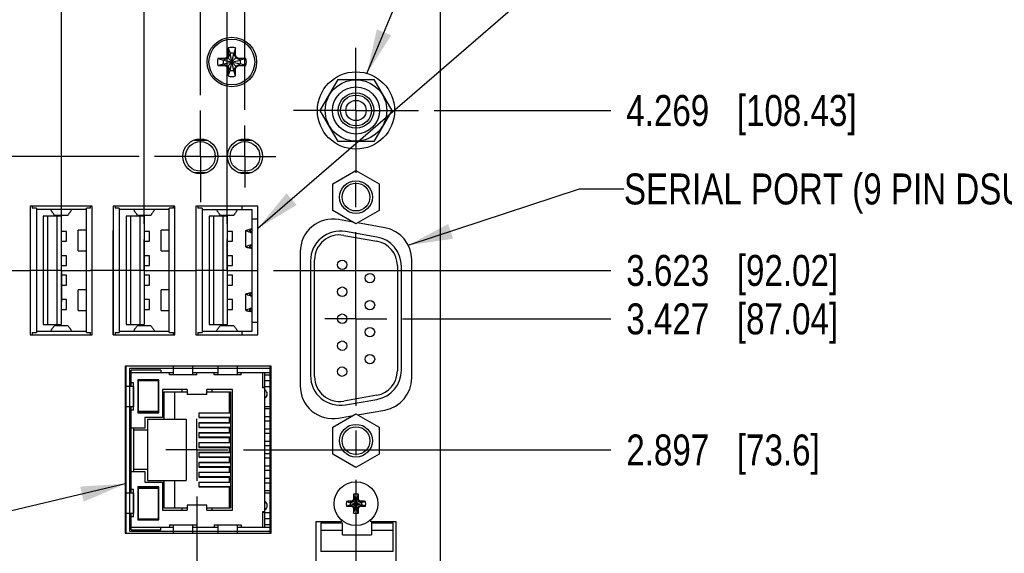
# Model space of a CAD drawing. Header units: inches. Extents: x 0.2 to 16.8, y -0.7 to 10.8.
# Tile 12 of 13: x 8.9 to 12.9, y 5.8 to 7.9. Entities that reach past the tile are written whole.
import ezdxf

# ---------------------------------------------------------------- set-up
doc = ezdxf.new("R2010")
doc.units = ezdxf.units.IN
doc.header["$LTSCALE"] = 0.935
doc.header["$MEASUREMENT"] = 0
doc.linetypes.add('CENTER', pattern=[0.6, 0.375, -0.075, 0.075, -0.075])
doc.linetypes.add('PHANTOM', pattern=[0.8, 0.45, -0.05, 0.1, -0.05, 0.1, -0.05])
doc.layers.get('0').update_dxf_attribs({"linetype": 'CONTINUOUS'})
for name, color, linetype in [('DATUMCURVES', 7, 'CONTINUOUS'), ('DEFAULT_1', 7, 'CENTER'), ('DETAIL', 7, 'CONTINUOUS'), ('DIMENSIONS', 7, 'CONTINUOUS')]:
    doc.layers.add(name, color=color, linetype=linetype)
doc.styles.get("Standard").update_dxf_attribs({"font": 'txt', "width": 0.8})
doc.dimstyles.new('DIMSTYLE_1', dxfattribs={"dimtxt": 0.125, "dimasz": 0.18, "dimexe": 0.125, "dimexo": 0.0625, "dimgap": 0.09, "dimtad": 0, "dimtih": 1, "dimtoh": 1, "dimdec": 3, "dimzin": 4, "dimdsep": 46, "dimtxsty": 'STANDARD', "dimblk": '_FILLED', "dimblk1": '_FILLED', "dimblk2": '_FILLED', "dimcen": 0.09, "dimadec": 0, "dimazin": 0, "dimtp": 0.01, "dimtm": 0.01, "dimtfac": 1, "dimtdec": 3, "dimtofl": 0, "dimtmove": 0, "dimatfit": 3, "dimldrblk": '_FILLED', "dimfxl": 1, "dimtolj": 1, "dimtzin": 4, "dimarcsym": 0})
doc.dimstyles.get("Standard").update_dxf_attribs({"dimtxt": 0.125, "dimasz": 0.18, "dimexe": 0.125, "dimexo": 0.0625, "dimgap": 0.09, "dimtad": 0, "dimtih": 1, "dimtoh": 1, "dimdec": 3, "dimzin": 4, "dimdsep": 46, "dimtxsty": 'STANDARD', "dimblk": '_FILLED', "dimblk1": '_FILLED', "dimblk2": '_FILLED', "dimcen": 0.09, "dimadec": 0, "dimazin": 0, "dimtol": 1, "dimtp": 0.01, "dimtm": 0.01, "dimtfac": 1, "dimtdec": 3, "dimtofl": 0, "dimtmove": 0, "dimatfit": 3, "dimldrblk": '_FILLED', "dimfxl": 1, "dimtolj": 1, "dimtzin": 4, "dimarcsym": 0})

# ---------------------------------------------------------------- blocks, each defined once
blk = doc.blocks.new('*D6')
at = {"layer": 'DIMENSIONS', "color": 2, "linetype": 'CONTINUOUS'}
blk.add_line((9.83, 6.209), (11.3129, 6.209), dxfattribs=at)
at = {"layer": 'DIMENSIONS', "color": 2, "linetype": 'CONTINUOUS', "insert": (11.3754, 6.2715), "char_height": 0.125, "width": 1.225, "attachment_point": 1, "line_spacing_factor": 0.9}
blk.add_mtext('2.897{\\Ftxt.shx;\\W1.000000;\\H0.125000; }[73.6]', dxfattribs=at)
blk = doc.blocks.new('_FILLED')
at = {"color": 0, "linetype": 'BYBLOCK'}
blk.add_solid([(0, 0), (-1, 0.174), (-1, -0.174)], dxfattribs=at)
blk = doc.blocks.new('*D7')
at = {"layer": 'DIMENSIONS', "color": 2, "linetype": 'CONTINUOUS'}
blk.add_line((10.472, 6.7385), (11.3129, 6.7385), dxfattribs=at)
at = {"layer": 'DIMENSIONS', "color": 2, "linetype": 'CONTINUOUS', "insert": (11.3754, 6.801), "char_height": 0.125, "width": 1.325, "attachment_point": 1, "line_spacing_factor": 0.9}
blk.add_mtext('3.427{\\Ftxt.shx;\\W1.000000;\\H0.125000; }[87.04]', dxfattribs=at)
blk = doc.blocks.new('*D8')
at = {"layer": 'DIMENSIONS', "color": 2, "linetype": 'CONTINUOUS'}
blk.add_line((9.9521, 6.9343), (11.3129, 6.9343), dxfattribs=at)
at = {"layer": 'DIMENSIONS', "color": 2, "linetype": 'CONTINUOUS', "insert": (11.3754, 6.9968), "char_height": 0.125, "width": 1.325, "attachment_point": 1, "line_spacing_factor": 0.9}
blk.add_mtext('3.623{\\Ftxt.shx;\\W1.000000;\\H0.125000; }[92.02]', dxfattribs=at)
blk = doc.blocks.new('*D9')
at = {"layer": 'DIMENSIONS', "color": 2, "linetype": 'CONTINUOUS'}
blk.add_line((10.5994, 7.5803), (11.3129, 7.5803), dxfattribs=at)
at = {"layer": 'DIMENSIONS', "color": 2, "linetype": 'CONTINUOUS', "insert": (11.3754, 7.6428), "char_height": 0.125, "width": 1.425, "attachment_point": 1, "line_spacing_factor": 0.9}
blk.add_mtext('4.269{\\Ftxt.shx;\\W1.000000;\\H0.125000; }[108.43]', dxfattribs=at)
blk = doc.blocks.new('*D12')
at = {"layer": 'DIMENSIONS', "color": 2, "linetype": 'CONTINUOUS'}
blk.add_line((9.4089, 7.3948), (6.7499, 7.3948), dxfattribs=at)
at = {"layer": 'DIMENSIONS', "color": 2, "linetype": 'CONTINUOUS', "insert": (6.6874, 7.4573), "char_height": 0.125, "width": 1.425, "attachment_point": 3, "line_spacing_factor": 0.9}
blk.add_mtext('4.083{\\Ftxt.shx;\\W1.000000;\\H0.125000; }[103.71]', dxfattribs=at)
blk = doc.blocks.new('*D14')
at = {"layer": 'DIMENSIONS', "color": 2, "linetype": 'CONTINUOUS'}
for p, q in [((9.6424, 6.0214), (9.6424, 2.7159)), ((9.6424, 2.7159), (9.4979, 2.6229)), ((9.4979, 2.6229), (9.4979, 2.4291))]:
    blk.add_line(p, q, dxfattribs=at)
at = {"layer": 'DIMENSIONS', "color": 2, "linetype": 'CONTINUOUS', "insert": (9.4354, 2.3666), "char_height": 0.125, "width": 1.225, "attachment_point": 3, "rotation": 90, "line_spacing_factor": 0.9}
blk.add_mtext('.489{\\Ftxt.shx;\\W1.000000;\\H0.125000; }[12.42]', dxfattribs=at)
blk = doc.blocks.new('*D16')
at = {"layer": 'DIMENSIONS', "color": 2, "linetype": 'CONTINUOUS'}
blk.add_line((7.7795, 6.8695), (7.7795, 8.942), dxfattribs=at)
at = {"layer": 'DIMENSIONS', "color": 2, "linetype": 'CONTINUOUS', "insert": (7.717, 9.0045), "char_height": 0.125, "width": 1.325, "attachment_point": 1, "rotation": 90, "line_spacing_factor": 0.9}
blk.add_mtext('2.352{\\Ftxt.shx;\\W1.000000;\\H0.125000; }[59.74]', dxfattribs=at)
blk = doc.blocks.new('*D17')
at = {"layer": 'DIMENSIONS', "color": 2, "linetype": 'CONTINUOUS'}
blk.add_line((8.7606, 7.1218), (8.7606, 8.942), dxfattribs=at)
at = {"layer": 'DIMENSIONS', "color": 2, "linetype": 'CONTINUOUS', "insert": (8.6981, 9.0045), "char_height": 0.125, "width": 1.325, "attachment_point": 1, "rotation": 90, "line_spacing_factor": 0.9}
blk.add_mtext('1.371{\\Ftxt.shx;\\W1.000000;\\H0.125000; }[34.82]', dxfattribs=at)
blk = doc.blocks.new('*D18')
at = {"layer": 'DIMENSIONS', "color": 2, "linetype": 'CONTINUOUS'}
blk.add_line((9.0953, 7.1218), (9.0953, 8.942), dxfattribs=at)
at = {"layer": 'DIMENSIONS', "color": 2, "linetype": 'CONTINUOUS', "insert": (9.0328, 9.0045), "char_height": 0.125, "width": 1.325, "attachment_point": 1, "rotation": 90, "line_spacing_factor": 0.9}
blk.add_mtext('1.036{\\Ftxt.shx;\\W1.000000;\\H0.125000; }[26.32]', dxfattribs=at)
blk = doc.blocks.new('*D19')
at = {"layer": 'DIMENSIONS', "color": 2, "linetype": 'CONTINUOUS'}
blk.add_line((9.4299, 7.1218), (9.4299, 8.942), dxfattribs=at)
at = {"layer": 'DIMENSIONS', "color": 2, "linetype": 'CONTINUOUS', "insert": (9.3674, 9.0045), "char_height": 0.125, "width": 1.225, "attachment_point": 1, "rotation": 90, "line_spacing_factor": 0.9}
blk.add_mtext('.701{\\Ftxt.shx;\\W1.000000;\\H0.125000; }[17.82]', dxfattribs=at)
blk = doc.blocks.new('*D20')
at = {"layer": 'DIMENSIONS', "color": 2, "linetype": 'CONTINUOUS'}
for p, q in [((9.8941, 8.7595), (9.8941, 8.942)), ((9.7646, 8.7135), (9.8941, 8.7595)), ((9.7646, 7.1218), (9.7646, 8.7135))]:
    blk.add_line(p, q, dxfattribs=at)
at = {"layer": 'DIMENSIONS', "color": 2, "linetype": 'CONTINUOUS', "insert": (9.8316, 9.0045), "char_height": 0.125, "width": 1.125, "attachment_point": 1, "rotation": 90, "line_spacing_factor": 0.9}
blk.add_mtext('.367{\\Ftxt.shx;\\W1.000000;\\H0.125000; }[9.32]', dxfattribs=at)
blk = doc.blocks.new('*D21')
at = {"layer": 'DIMENSIONS', "color": 2, "linetype": 'CONTINUOUS'}
blk.add_line((9.6564, 7.6423), (9.6564, 8.942), dxfattribs=at)
at = {"layer": 'DIMENSIONS', "color": 2, "linetype": 'CONTINUOUS', "insert": (9.5939, 9.0045), "char_height": 0.125, "width": 1.225, "attachment_point": 1, "rotation": 90, "line_spacing_factor": 0.9}
blk.add_mtext('.475{\\Ftxt.shx;\\W1.000000;\\H0.125000; }[12.07]', dxfattribs=at)
blk = doc.blocks.new('*D22')
at = {"layer": 'DIMENSIONS', "color": 2, "linetype": 'CONTINUOUS'}
for p, q in [((10.1161, 8.7514), (10.1161, 8.942)), ((9.8364, 8.6865), (10.1161, 8.7514)), ((9.8364, 7.5824), (9.8364, 8.6865))]:
    blk.add_line(p, q, dxfattribs=at)
at = {"layer": 'DIMENSIONS', "color": 2, "linetype": 'CONTINUOUS', "insert": (10.0536, 9.0045), "char_height": 0.125, "width": 1.125, "attachment_point": 1, "rotation": 90, "line_spacing_factor": 0.9}
blk.add_mtext('.295{\\Ftxt.shx;\\W1.000000;\\H0.125000; }[7.49]', dxfattribs=at)

msp = doc.modelspace()

# ---------------------------------------------------------------- linework, layer by layer
at = {"color": 7, "linetype": 'CONTINUOUS'}
for p, q in [((10.6254, 3.1166), (10.6254, 8.2545)), ((9.7688, 7.8329), (9.7688, 7.8038)), ((9.7688, 7.8329), (9.7761, 7.8106)), ((9.798, 7.8329), (9.7907, 7.8106)), ((9.798, 7.8038), (9.798, 7.8329)), ((9.7559, 7.7909), (9.7268, 7.7909)), ((9.7268, 7.7909), (9.7491, 7.7836)), ((9.7668, 7.7929), (9.7505, 7.7836)), ((9.7559, 7.7909), (9.7505, 7.7836)), ((9.7641, 7.7956), (9.7559, 7.7909)), ((9.7688, 7.8038), (9.7641, 7.7956)), ((9.7641, 7.757), (9.8027, 7.7956)), ((9.7641, 7.7956), (9.8027, 7.757)), ((9.7761, 7.8092), (9.7668, 7.7929)), ((9.7688, 7.8038), (9.7761, 7.8092)), ((9.7761, 7.742), (9.7907, 7.8106)), ((9.7761, 7.8106), (9.7761, 7.8092)), ((9.7907, 7.742), (9.7761, 7.8106)), ((9.7761, 7.7434), (9.7907, 7.8092)), ((9.7907, 7.7434), (9.7761, 7.8092)), ((9.7907, 7.8092), (9.7907, 7.8106)), ((9.8, 7.7929), (9.7907, 7.8092)), ((9.798, 7.8038), (9.7907, 7.8092)), ((9.8027, 7.7956), (9.798, 7.8038)), ((9.8163, 7.7836), (9.8, 7.7929)), ((9.8109, 7.7909), (9.8027, 7.7956)), ((9.8109, 7.7909), (9.8163, 7.7836)), ((9.84, 7.7909), (9.8109, 7.7909)), ((9.84, 7.7909), (9.8177, 7.7836)), ((9.7268, 7.7617), (9.7491, 7.769)), ((9.7268, 7.7617), (9.7559, 7.7617)), ((9.7491, 7.769), (9.8177, 7.7836)), ((9.7505, 7.7836), (9.7491, 7.7836)), ((9.7491, 7.7836), (9.8177, 7.769)), ((9.7491, 7.769), (9.7505, 7.769)), ((9.7505, 7.769), (9.8163, 7.7836)), ((9.7505, 7.7836), (9.8163, 7.769)), ((9.7559, 7.7617), (9.7505, 7.769)), ((9.7505, 7.769), (9.7668, 7.7597)), ((9.7559, 7.7617), (9.7641, 7.757)), ((9.7641, 7.757), (9.7688, 7.7488)), ((9.7668, 7.7597), (9.7761, 7.7434)), ((9.7907, 7.7434), (9.8, 7.7597)), ((9.798, 7.7488), (9.8027, 7.757)), ((9.8, 7.7597), (9.8163, 7.769)), ((9.8027, 7.757), (9.8109, 7.7617)), ((9.8109, 7.7617), (9.8163, 7.769)), ((9.8109, 7.7617), (9.84, 7.7617)), ((9.8177, 7.7836), (9.8163, 7.7836)), ((9.8163, 7.769), (9.8177, 7.769)), ((9.84, 7.7617), (9.8177, 7.769)), ((9.7688, 7.7488), (9.7688, 7.7197)), ((9.7688, 7.7488), (9.7761, 7.7434)), ((9.7688, 7.7197), (9.7761, 7.742)), ((9.7761, 7.7434), (9.7761, 7.742)), ((9.798, 7.7488), (9.7907, 7.7434)), ((9.7907, 7.742), (9.7907, 7.7434)), ((9.798, 7.7197), (9.7907, 7.742)), ((9.798, 7.7197), (9.798, 7.7488)), ((10.1401, 7.5803), (10.2122, 7.7053)), ((10.2122, 7.7053), (10.3566, 7.7053)), ((10.3566, 7.7053), (10.4287, 7.5803)), ((10.2122, 7.4553), (10.1401, 7.5803)), ((10.4287, 7.5803), (10.3566, 7.4553)), ((9.6306, 7.4598), (9.6822, 7.4598)), ((9.8106, 7.4598), (9.8622, 7.4598)), ((10.3566, 7.4553), (10.2122, 7.4553)), ((9.6306, 7.3298), (9.6822, 7.3298)), ((9.8106, 7.3298), (9.8622, 7.3298)), ((10.1909, 7.2845), (10.2844, 7.3385)), ((10.2844, 7.3385), (10.3779, 7.2845)), ((10.1909, 7.1765), (10.1909, 7.2845)), ((10.3779, 7.2845), (10.3779, 7.1765)), ((8.9694, 7.194), (8.9694, 6.674)), ((9.2194, 7.194), (8.9694, 7.194)), ((8.9772, 7.194), (8.9772, 7.1857)), ((9.2134, 7.1857), (9.2134, 7.194)), ((9.2194, 6.674), (9.2194, 7.194)), ((9.3038, 7.194), (9.3038, 6.674)), ((9.5538, 7.194), (9.3038, 7.194)), ((9.3118, 7.194), (9.3118, 7.1857)), ((9.5481, 7.1857), (9.5481, 7.194)), ((9.5538, 6.674), (9.5538, 7.194)), ((9.6384, 7.194), (9.6384, 6.674)), ((9.8884, 7.194), (9.6384, 7.194)), ((9.6465, 7.194), (9.6465, 7.1857)), ((9.8256, 7.1804), (9.8256, 7.194)), ((9.8884, 6.674), (9.8884, 7.194)), ((8.9945, 7.1857), (8.9772, 7.1857)), ((8.9945, 7.1857), (8.9945, 6.6829)), ((9.1961, 7.1804), (8.9945, 7.1804)), ((9.0668, 7.1576), (9.0664, 7.158)), ((9.0668, 7.1576), (9.1223, 7.1576)), ((9.1223, 7.1576), (9.1226, 7.158)), ((9.1961, 6.6829), (9.1961, 7.1857)), ((9.2134, 7.1857), (9.1961, 7.1857)), ((9.3292, 7.1857), (9.3118, 7.1857)), ((9.3292, 7.1857), (9.3292, 6.6829)), ((9.5307, 7.1804), (9.3292, 7.1804)), ((9.4014, 7.1576), (9.4011, 7.158)), ((9.4014, 7.1576), (9.4569, 7.1576)), ((9.4569, 7.1576), (9.4573, 7.158)), ((9.5307, 6.6829), (9.5307, 7.1857)), ((9.5481, 7.1857), (9.5307, 7.1857)), ((9.6638, 7.1857), (9.6465, 7.1857)), ((9.6638, 7.1857), (9.6638, 6.6829)), ((9.6638, 7.1804), (9.8654, 7.1804)), ((9.7361, 7.1576), (9.7357, 7.158)), ((9.736, 7.1576), (9.7916, 7.1576)), ((9.7915, 7.1576), (9.7919, 7.158)), ((9.8654, 6.6883), (9.8654, 7.1804)), ((10.2844, 7.1225), (10.1909, 7.1765)), ((10.3779, 7.1765), (10.2844, 7.1225)), ((9.0221, 7.1528), (9.0221, 6.7158)), ((9.0945, 7.1528), (9.0221, 7.1528)), ((9.0394, 7.1528), (9.0394, 6.7158)), ((9.0772, 7.1528), (9.0772, 6.7158)), ((9.0945, 7.1528), (9.0945, 6.7158)), ((9.3567, 7.1528), (9.3567, 6.7158)), ((9.4292, 7.1528), (9.3567, 7.1528)), ((9.374, 7.1528), (9.374, 6.7158)), ((9.4118, 7.1528), (9.4118, 6.7158)), ((9.4292, 7.1528), (9.4292, 6.7158)), ((9.6914, 7.1528), (9.6914, 6.7158)), ((9.7638, 7.1528), (9.6914, 7.1528)), ((9.7087, 7.1528), (9.7087, 6.7158)), ((9.7465, 7.1528), (9.7465, 6.7158)), ((9.7638, 7.1528), (9.7638, 6.7158)), ((9.8654, 7.143), (9.8884, 7.143)), ((10.2729, 7.1292), (10.2143, 7.1395)), ((10.4003, 7.1067), (10.2905, 7.1261)), ((9.1162, 7.0918), (9.0945, 7.0918)), ((9.1162, 7.0524), (9.1162, 7.0918)), ((9.1634, 7.0131), (9.1634, 7.0965)), ((9.1961, 7.0965), (9.1634, 7.0965)), ((9.4508, 7.0918), (9.4292, 7.0918)), ((9.4508, 7.0524), (9.4508, 7.0918)), ((9.4981, 7.0131), (9.4981, 7.0965)), ((9.5307, 7.0965), (9.4981, 7.0965)), ((9.7855, 7.0918), (9.7638, 7.0918)), ((9.7855, 7.0524), (9.7855, 7.0918)), ((9.8398, 7.0296), (9.8398, 7.0952)), ((10.2348, 7.076), (10.3688, 7.0523)), ((10.3687, 7.0691), (10.2417, 7.0915)), ((9.0945, 7.0524), (9.1162, 7.0524)), ((9.4292, 7.0524), (9.4508, 7.0524)), ((9.7638, 7.0524), (9.7855, 7.0524)), ((9.1634, 7.0131), (9.1961, 7.0131)), ((9.4981, 7.0131), (9.5307, 7.0131)), ((10.0594, 7.0095), (10.0594, 6.4675)), ((9.1162, 6.9934), (9.0945, 6.9934)), ((9.1162, 6.954), (9.1162, 6.9934)), ((9.4508, 6.9934), (9.4292, 6.9934)), ((9.4508, 6.954), (9.4508, 6.9934)), ((9.7855, 6.9934), (9.7638, 6.9934)), ((9.7855, 6.954), (9.7855, 6.9934)), ((10.1009, 6.9733), (10.1009, 6.5093)), ((10.1174, 6.5051), (10.1174, 6.9775)), ((10.5094, 6.5003), (10.5094, 6.9767)), ((9.0945, 6.954), (9.1162, 6.954)), ((9.4292, 6.954), (9.4508, 6.954)), ((9.7638, 6.954), (9.7855, 6.954)), ((10.4514, 6.9538), (10.4514, 6.5288)), ((10.4679, 6.5317), (10.4679, 6.9509)), ((9.1162, 6.9146), (9.0945, 6.9146)), ((9.0945, 6.8753), (9.1162, 6.8753)), ((9.1162, 6.8753), (9.1162, 6.9146)), ((9.4508, 6.9146), (9.4292, 6.9146)), ((9.4292, 6.8753), (9.4508, 6.8753)), ((9.4508, 6.8753), (9.4508, 6.9146)), ((9.7855, 6.9146), (9.7638, 6.9146)), ((9.7638, 6.8753), (9.7855, 6.8753)), ((9.7855, 6.8753), (9.7855, 6.9146)), ((9.1634, 6.7721), (9.1634, 6.8556)), ((9.1961, 6.8556), (9.1634, 6.8556)), ((9.4981, 6.7721), (9.4981, 6.8556)), ((9.5307, 6.8556), (9.4981, 6.8556)), ((9.8398, 6.7733), (9.8398, 6.8389)), ((9.1162, 6.8162), (9.0945, 6.8162)), ((9.1162, 6.7769), (9.1162, 6.8162)), ((9.4508, 6.8162), (9.4292, 6.8162)), ((9.4508, 6.7769), (9.4508, 6.8162)), ((9.7855, 6.8162), (9.7638, 6.8162)), ((9.7855, 6.7769), (9.7855, 6.8162)), ((9.0945, 6.7769), (9.1162, 6.7769)), ((9.1634, 6.7721), (9.1961, 6.7721)), ((9.4292, 6.7769), (9.4508, 6.7769)), ((9.4981, 6.7721), (9.5307, 6.7721)), ((9.7638, 6.7769), (9.7855, 6.7769)), ((9.8654, 6.7257), (9.8884, 6.7257)), ((8.9772, 6.6829), (8.9772, 6.674)), ((8.9772, 6.6829), (8.9945, 6.6829)), ((8.9945, 6.6883), (9.1961, 6.6883)), ((9.0221, 6.7158), (9.0945, 6.7158)), ((9.0668, 6.711), (9.0664, 6.7107)), ((9.1223, 6.711), (9.0668, 6.711)), ((9.1223, 6.711), (9.1226, 6.7107)), ((9.1961, 6.6829), (9.2134, 6.6829)), ((9.2134, 6.674), (9.2134, 6.6829)), ((9.3118, 6.6829), (9.3118, 6.674)), ((9.3118, 6.6829), (9.3292, 6.6829)), ((9.3292, 6.6883), (9.5307, 6.6883)), ((9.3567, 6.7158), (9.4292, 6.7158)), ((9.4014, 6.711), (9.4011, 6.7107)), ((9.4569, 6.711), (9.4014, 6.711)), ((9.4569, 6.711), (9.4573, 6.7107)), ((9.5307, 6.6829), (9.5481, 6.6829)), ((9.5481, 6.674), (9.5481, 6.6829)), ((9.6465, 6.6829), (9.6465, 6.674)), ((9.6465, 6.6829), (9.6638, 6.6829)), ((9.6638, 6.6883), (9.8654, 6.6883)), ((9.6914, 6.7158), (9.7638, 6.7158)), ((9.7361, 6.711), (9.7357, 6.7107)), ((9.7916, 6.711), (9.736, 6.711)), ((9.7915, 6.711), (9.7919, 6.7107)), ((9.8256, 6.674), (9.8256, 6.6883)), ((8.9694, 6.674), (9.2194, 6.674)), ((9.3038, 6.674), (9.5538, 6.674)), ((9.6384, 6.674), (9.8884, 6.674)), ((9.3534, 6.5473), (9.3534, 5.8733)), ((9.9424, 6.5473), (9.3534, 6.5473)), ((9.3764, 6.465), (9.3764, 6.532)), ((9.4964, 6.532), (9.3764, 6.532)), ((9.3764, 6.522), (9.5464, 6.522)), ((9.4964, 6.532), (9.4964, 6.522)), ((9.5314, 6.512), (9.5314, 6.522)), ((9.5464, 6.5473), (9.5464, 6.512)), ((9.6264, 6.512), (9.6264, 6.5473)), ((9.6264, 6.522), (9.7264, 6.522)), ((9.6414, 6.512), (9.6414, 6.522)), ((9.7114, 6.512), (9.7114, 6.522)), ((9.7264, 6.5473), (9.7264, 6.512)), ((9.8064, 6.512), (9.8064, 6.5473)), ((9.8064, 6.522), (9.9424, 6.522)), ((9.8214, 6.512), (9.8214, 6.522)), ((9.9064, 6.522), (9.9064, 6.4595)), ((9.9164, 6.462), (9.9164, 6.522)), ((9.9424, 5.8733), (9.9424, 6.5473)), ((9.3864, 6.48), (9.3764, 6.48)), ((9.3864, 6.37), (9.3864, 6.48)), ((9.4034, 6.4925), (9.4034, 6.3595)), ((9.4884, 6.4925), (9.4034, 6.4925)), ((9.4064, 6.3645), (9.4064, 6.4895)), ((9.4064, 6.4895), (9.4864, 6.4895)), ((9.4834, 6.4895), (9.4834, 6.4925)), ((9.4864, 6.4895), (9.4864, 6.3645)), ((9.4884, 6.3595), (9.4884, 6.4925)), ((9.6414, 6.512), (9.5314, 6.512)), ((9.8214, 6.512), (9.7114, 6.512)), ((9.9164, 6.512), (9.9424, 6.512)), ((9.9424, 6.4885), (9.9164, 6.4885)), ((9.3861, 6.465), (9.3534, 6.465)), ((9.3861, 6.465), (9.3861, 6.385)), ((9.5034, 6.4535), (9.5034, 6.3395)), ((9.6024, 6.4535), (9.5034, 6.4535)), ((9.5084, 6.444), (9.5084, 6.3335)), ((9.5084, 6.444), (9.6024, 6.444)), ((9.5534, 6.3335), (9.5534, 6.444)), ((9.5824, 6.444), (9.5824, 6.4535)), ((9.6024, 6.4535), (9.6024, 6.433)), ((9.6824, 6.433), (9.6824, 6.4535)), ((9.7854, 6.4535), (9.6824, 6.4535)), ((9.6824, 6.444), (9.7774, 6.444)), ((9.7024, 6.4535), (9.7024, 6.444)), ((9.7734, 6.3595), (9.7734, 6.444)), ((9.7774, 6.444), (9.7774, 5.975)), ((9.7854, 5.9655), (9.7854, 6.4535)), ((9.9164, 6.462), (9.9064, 6.462)), ((9.9164, 6.4595), (9.9064, 6.4595)), ((9.9424, 6.4645), (9.9164, 6.4645)), ((9.9164, 5.9595), (9.9164, 6.4595)), ((9.6824, 6.433), (9.6024, 6.433)), ((10.3688, 6.4303), (10.2348, 6.4066)), ((10.2417, 6.3911), (10.3687, 6.4135)), ((9.3534, 6.385), (9.3861, 6.385)), ((9.3764, 6.034), (9.3764, 6.385)), ((9.3864, 6.37), (9.3764, 6.37)), ((9.4834, 6.3615), (9.4034, 6.3615)), ((9.4034, 6.3595), (9.4884, 6.3595)), ((9.4864, 6.3645), (9.4064, 6.3645)), ((9.4834, 6.3615), (9.4834, 6.3645)), ((9.6504, 6.3595), (9.6504, 6.3395)), ((9.6504, 6.3595), (9.7734, 6.3595)), ((9.9424, 6.3833), (9.9164, 6.3833)), ((9.9424, 6.3755), (9.9164, 6.3755)), ((10.2905, 6.3509), (10.4003, 6.3703)), ((9.4324, 6.3395), (9.4324, 6.297)), ((9.5034, 6.3395), (9.4324, 6.3395)), ((9.4424, 6.3335), (9.4424, 6.0855)), ((9.4424, 6.3335), (9.5984, 6.3335)), ((9.5984, 6.3335), (9.5984, 6.0855)), ((9.7774, 6.3574), (9.6504, 6.3574)), ((9.6504, 6.3417), (9.7774, 6.3417)), ((9.6504, 6.3395), (9.7734, 6.3395)), ((9.6504, 6.3195), (9.6504, 6.2995)), ((9.6504, 6.3195), (9.7734, 6.3195)), ((9.7734, 6.3195), (9.7734, 6.3395)), ((9.9424, 6.3435), (9.9164, 6.3435)), ((9.9424, 6.3255), (9.9164, 6.3255)), ((10.1909, 6.3005), (10.2844, 6.3545)), ((10.2143, 6.3375), (10.2729, 6.3478)), ((10.2844, 6.3545), (10.3779, 6.3005)), ((9.4324, 6.297), (9.3764, 6.297)), ((9.3864, 6.297), (9.3864, 6.122)), ((9.4424, 6.2895), (9.3864, 6.2895)), ((9.7774, 6.3174), (9.6504, 6.3174)), ((9.6504, 6.3017), (9.7774, 6.3017)), ((9.6504, 6.2995), (9.7734, 6.2995)), ((9.6504, 6.2795), (9.6504, 6.2595)), ((9.6504, 6.2795), (9.7734, 6.2795)), ((9.7734, 6.2795), (9.7734, 6.2995)), ((9.9424, 6.2935), (9.9164, 6.2935)), ((10.1909, 6.1925), (10.1909, 6.3005)), ((10.3779, 6.3005), (10.3779, 6.1925)), ((9.7774, 6.2774), (9.6504, 6.2774)), ((9.6504, 6.2617), (9.7774, 6.2617)), ((9.6504, 6.2595), (9.7734, 6.2595)), ((9.6504, 6.2395), (9.6504, 6.2195)), ((9.6504, 6.2395), (9.7734, 6.2395)), ((9.7734, 6.2395), (9.7734, 6.2595)), ((9.9424, 6.2755), (9.9164, 6.2755)), ((9.9424, 6.2435), (9.9164, 6.2435)), ((9.7774, 6.2374), (9.6504, 6.2374)), ((9.6504, 6.2217), (9.7774, 6.2217)), ((9.6504, 6.2195), (9.7734, 6.2195)), ((9.6504, 6.1995), (9.6504, 6.1795)), ((9.6504, 6.1995), (9.7734, 6.1995)), ((9.7734, 6.1995), (9.7734, 6.2195)), ((9.9424, 6.2255), (9.9164, 6.2255)), ((9.7774, 6.1974), (9.6504, 6.1974)), ((9.6504, 6.1817), (9.7774, 6.1817)), ((9.6504, 6.1795), (9.7734, 6.1795)), ((9.7734, 6.1595), (9.7734, 6.1795)), ((9.9424, 6.1935), (9.9164, 6.1935)), ((9.9424, 6.1755), (9.9164, 6.1755)), ((10.2844, 6.1385), (10.1909, 6.1925)), ((10.3779, 6.1925), (10.2844, 6.1385)), ((9.3764, 6.122), (9.4324, 6.122)), ((9.4424, 6.1295), (9.3864, 6.1295)), ((9.4324, 6.122), (9.4324, 6.0795)), ((9.6504, 6.1595), (9.6504, 6.1395)), ((9.6504, 6.1595), (9.7734, 6.1595)), ((9.7774, 6.1574), (9.6504, 6.1574)), ((9.6504, 6.1417), (9.7774, 6.1417)), ((9.6504, 6.1395), (9.7734, 6.1395)), ((9.7734, 6.1195), (9.7734, 6.1395)), ((9.9424, 6.1435), (9.9164, 6.1435)), ((9.9424, 6.1255), (9.9164, 6.1255)), ((9.4424, 6.0855), (9.5984, 6.0855)), ((9.5084, 6.0855), (9.5084, 5.975)), ((9.5534, 5.975), (9.5534, 6.0855)), ((9.6504, 6.1195), (9.6504, 6.0995)), ((9.6504, 6.1195), (9.7734, 6.1195)), ((9.7774, 6.1174), (9.6504, 6.1174)), ((9.6504, 6.1017), (9.7774, 6.1017)), ((9.6504, 6.0995), (9.7734, 6.0995)), ((9.7734, 6.0795), (9.7734, 6.0995)), ((9.9424, 6.0935), (9.9164, 6.0935)), ((9.3864, 6.049), (9.3764, 6.049)), ((9.3864, 5.939), (9.3864, 6.049)), ((9.4034, 6.0595), (9.4034, 5.9265)), ((9.4884, 6.0595), (9.4034, 6.0595)), ((9.4834, 6.0575), (9.4034, 6.0575)), ((9.4064, 5.9295), (9.4064, 6.0545)), ((9.4064, 6.0545), (9.4864, 6.0545)), ((9.4324, 6.0795), (9.5034, 6.0795)), ((9.4834, 6.0575), (9.4834, 6.0545)), ((9.4864, 6.0545), (9.4864, 5.9295)), ((9.4884, 5.9265), (9.4884, 6.0595)), ((9.5034, 6.0795), (9.5034, 5.9655)), ((9.6504, 6.0795), (9.7734, 6.0795)), ((9.6504, 6.0795), (9.6504, 6.0595)), ((9.7774, 6.0774), (9.6504, 6.0774)), ((9.6504, 6.0617), (9.7774, 6.0617)), ((9.6504, 6.0595), (9.7734, 6.0595)), ((9.7734, 5.975), (9.7734, 6.0595)), ((9.9424, 6.0755), (9.9164, 6.0755)), ((9.9424, 6.0435), (9.9164, 6.0435)), ((9.3861, 6.034), (9.3534, 6.034)), ((9.3861, 6.034), (9.3861, 5.954)), ((9.9164, 6.0358), (9.9424, 6.0358)), ((10.2464, 6.0015), (10.2614, 5.9967)), ((10.2737, 6.0027), (10.2633, 5.9967)), ((10.2633, 5.9967), (10.2655, 6.002)), ((10.2711, 5.9788), (10.2976, 6.0053)), ((10.2711, 6.0053), (10.2976, 5.9788)), ((10.2797, 6.0131), (10.2737, 6.0027)), ((10.2745, 6.0109), (10.2797, 6.0131)), ((10.2749, 6.03), (10.2797, 6.015)), ((10.2797, 5.969), (10.2891, 6.015)), ((10.2797, 6.015), (10.2797, 6.0131)), ((10.2891, 5.969), (10.2797, 6.015)), ((10.2797, 5.9709), (10.2891, 6.0131)), ((10.2891, 5.9709), (10.2797, 6.0131)), ((10.2938, 6.03), (10.2891, 6.015)), ((10.2891, 6.0131), (10.2891, 6.015)), ((10.2943, 6.0109), (10.2891, 6.0131)), ((10.2951, 6.0027), (10.2891, 6.0131)), ((10.3055, 5.9967), (10.2951, 6.0027)), ((10.3033, 6.002), (10.3055, 5.9967)), ((10.3224, 6.0015), (10.3074, 5.9967)), ((9.5034, 5.9655), (9.6024, 5.9655)), ((9.5084, 5.975), (9.6024, 5.975)), ((9.5824, 5.9655), (9.5824, 5.975)), ((9.6824, 5.986), (9.6024, 5.986)), ((9.6024, 5.986), (9.6024, 5.9655)), ((9.6824, 5.9655), (9.6824, 5.986)), ((9.6824, 5.975), (9.7774, 5.975)), ((9.6824, 5.9655), (9.7854, 5.9655)), ((9.7024, 5.975), (9.7024, 5.9655)), ((10.2464, 5.9826), (10.2614, 5.9873)), ((10.2614, 5.9873), (10.3074, 5.9967)), ((10.2633, 5.9967), (10.2614, 5.9967)), ((10.2614, 5.9967), (10.3074, 5.9873)), ((10.2614, 5.9873), (10.2633, 5.9873)), ((10.2633, 5.9873), (10.3055, 5.9967)), ((10.2633, 5.9967), (10.3055, 5.9873)), ((10.2633, 5.9873), (10.2737, 5.9813)), ((10.2655, 5.9821), (10.2633, 5.9873)), ((10.2737, 5.9813), (10.2797, 5.9709)), ((10.2797, 5.9709), (10.2745, 5.9731)), ((10.2749, 5.954), (10.2797, 5.969)), ((10.2797, 5.9709), (10.2797, 5.969)), ((10.2891, 5.9709), (10.2951, 5.9813)), ((10.2943, 5.9731), (10.2891, 5.9709)), ((10.2891, 5.969), (10.2891, 5.9709)), ((10.2938, 5.954), (10.2891, 5.969)), ((10.2951, 5.9813), (10.3055, 5.9873)), ((10.3055, 5.9873), (10.3033, 5.9821)), ((10.3074, 5.9967), (10.3055, 5.9967)), ((10.3055, 5.9873), (10.3074, 5.9873)), ((10.3224, 5.9826), (10.3074, 5.9873)), ((9.3534, 5.954), (9.3861, 5.954)), ((9.3764, 5.887), (9.3764, 5.954)), ((9.3864, 5.939), (9.3764, 5.939)), ((9.4034, 5.9265), (9.4884, 5.9265)), ((9.4864, 5.9295), (9.4064, 5.9295)), ((9.4834, 5.9295), (9.4834, 5.9265)), ((9.9164, 5.9595), (9.9064, 5.9595)), ((9.9064, 5.9595), (9.9064, 5.897)), ((9.9164, 5.957), (9.9064, 5.957)), ((9.9164, 5.897), (9.9164, 5.957)), ((9.9424, 5.9545), (9.9164, 5.9545)), ((9.9424, 5.9305), (9.9164, 5.9305)), ((10.2244, 5.9269), (10.2244, 5.9188)), ((10.3444, 5.9188), (10.3444, 5.9269)), ((9.3764, 5.897), (9.5464, 5.897)), ((9.3764, 5.887), (9.4964, 5.887)), ((9.4964, 5.887), (9.4964, 5.897)), ((9.5314, 5.907), (9.6414, 5.907)), ((9.5314, 5.907), (9.5314, 5.897)), ((9.5464, 5.907), (9.5464, 5.8733)), ((9.6264, 5.8733), (9.6264, 5.907)), ((9.6264, 5.897), (9.7264, 5.897)), ((9.6414, 5.907), (9.6414, 5.897)), ((9.7114, 5.907), (9.8214, 5.907)), ((9.7114, 5.907), (9.7114, 5.897)), ((9.7264, 5.907), (9.7264, 5.8733)), ((9.8064, 5.8733), (9.8064, 5.907)), ((9.8064, 5.897), (9.9424, 5.897)), ((9.8214, 5.907), (9.8214, 5.897)), ((9.9424, 5.907), (9.9164, 5.907)), ((10.2244, 5.9188), (10.1229, 5.9188)), ((10.1229, 5.9188), (10.1229, 4.5818)), ((10.1427, 5.9152), (10.2293, 5.9152)), ((10.1427, 5.9152), (10.1427, 5.7991)), ((10.2293, 5.8837), (10.1427, 5.8837)), ((10.2293, 5.866), (10.2293, 5.9152)), ((10.4459, 5.9188), (10.3444, 5.9188)), ((10.3474, 5.9152), (10.434, 5.9152)), ((10.3474, 5.9152), (10.3474, 5.866)), ((10.434, 5.8837), (10.3474, 5.8837)), ((10.434, 5.7991), (10.434, 5.9152)), ((10.4459, 4.5818), (10.4459, 5.9188)), ((9.3534, 5.8733), (9.9424, 5.8733)), ((10.2293, 5.866), (10.3474, 5.866)), ((10.434, 5.7991), (10.1427, 5.7991))]:
    msp.add_line(p, q, dxfattribs=at)
for centre, radius in [((9.7834, 7.7763), 0.1), ((9.7834, 7.7763), 0.0925), ((10.2844, 7.5803), 0.156), ((10.2844, 7.5803), 0.124), ((10.2844, 7.5803), 0.095), ((10.2844, 7.5803), 0.0715), ((10.2844, 7.5803), 0.0625), ((10.2844, 7.5803), 0.041), ((9.6564, 7.3948), 0.0705), ((9.6564, 7.3948), 0.06), ((9.8364, 7.3948), 0.0705), ((9.8364, 7.3948), 0.06), ((10.2844, 7.2305), 0.066), ((10.2844, 7.2305), 0.056), ((10.2289, 6.9573), 0.019), ((10.3404, 6.9033), 0.019), ((10.2289, 6.8483), 0.019), ((10.3409, 6.7943), 0.019), ((10.2289, 6.7393), 0.019), ((10.3409, 6.6853), 0.019), ((10.2289, 6.6303), 0.019), ((10.3409, 6.5763), 0.019), ((10.2284, 6.5253), 0.019), ((10.2844, 6.2465), 0.066), ((10.2844, 6.2465), 0.056), ((10.2844, 5.992), 0.0886)]:
    msp.add_circle(centre, radius, dxfattribs=at)
for centre, radius, start, end in [((9.7834, 7.7763), 0.0585, 75.5723, 104.4277), ((9.7834, 7.7763), 0.0585, 165.5723, 194.4277), ((9.7834, 7.7763), 0.0351, 78.0164, 101.9836), ((9.7834, 7.7763), 0.0585, 345.5723, 14.4277), ((9.7834, 7.7763), 0.0351, 168.0164, 191.9836), ((9.7834, 7.7763), 0.0351, 348.0164, 11.9836), ((9.7834, 7.7763), 0.0585, 255.5723, 284.4277), ((9.7834, 7.7763), 0.0351, 258.0164, 281.9836), ((10.1914, 7.0095), 0.132, 80, 180), ((9.9336, 7.341), 0.2637, 250.5732, 253.1143), ((9.8901, 6.9424), 0.1609, 98.8377, 103.1217), ((9.9324, 7.3369), 0.2594, 253.1222, 253.5442), ((9.9461, 7.3416), 0.2644, 250.5771, 252.226), ((9.9317, 7.3348), 0.2573, 253.5428, 255.0477), ((9.8981, 6.9419), 0.1615, 101.7012, 103.1317), ((10.2209, 6.9733), 0.12, 80, 180), ((10.2174, 6.9775), 0.1, 80, 180), ((10.3774, 6.9767), 0.132, 0, 80), ((9.9333, 6.7848), 0.2626, 106.8803, 109.4322), ((9.9324, 6.7879), 0.2594, 106.4558, 106.8778), ((9.9461, 6.7832), 0.2644, 107.774, 109.4229), ((9.9317, 6.79), 0.2573, 104.9523, 106.4572), ((10.3479, 6.9509), 0.12, 0, 80), ((10.3514, 6.9538), 0.1, 0, 80), ((9.8901, 7.1824), 0.1609, 256.8783, 261.1623), ((9.8981, 7.183), 0.1615, 256.8684, 258.2988), ((9.9336, 7.0847), 0.2637, 250.5732, 253.1143), ((9.8901, 6.6861), 0.1609, 98.8377, 103.1217), ((9.9461, 7.0853), 0.2644, 250.5771, 252.226), ((9.8981, 6.6856), 0.1615, 101.7012, 103.1317), ((9.9324, 7.0806), 0.2594, 253.1222, 253.5442), ((9.9317, 7.0785), 0.2573, 253.5428, 255.0477), ((9.9333, 6.5285), 0.2626, 106.8803, 109.4322), ((9.8901, 6.9261), 0.1609, 256.8783, 261.1623), ((9.9324, 6.5316), 0.2594, 106.4558, 106.8778), ((9.9461, 6.5269), 0.2644, 107.774, 109.4229), ((9.9317, 6.5337), 0.2573, 104.9523, 106.4572), ((9.8981, 6.9267), 0.1615, 256.8684, 258.2988), ((10.3479, 6.5317), 0.12, 280, 360), ((10.3514, 6.5288), 0.1, 280, 360), ((10.2209, 6.5093), 0.12, 180, 280), ((10.2174, 6.5051), 0.1, 180, 280), ((10.3774, 6.5003), 0.132, 280, 360), ((9.9064, 6.4345), 0.02, 300.2023, 59.8119), ((10.1914, 6.4675), 0.132, 180, 280), ((9.9064, 5.9845), 0.02, 300.2023, 59.8119), ((10.2844, 5.992), 0.0392, 166.0423, 193.9577), ((10.2827, 4.9666), 1.0354, 90.9545, 92.0122), ((11.1313, 4.5251), 1.7119, 120.161, 120.3803), ((11.7538, 5.1437), 1.7148, 149.6199, 149.8389), ((11.3285, 5.9932), 1.0542, 177.9972, 179.0361), ((10.2844, 5.992), 0.0392, 76.0423, 103.9577), ((10.2844, 5.992), 0.0235, 78.4043, 101.5957), ((9.259, 5.9937), 1.0354, 0.9545, 2.0122), ((8.8175, 5.1451), 1.7119, 30.161, 30.3803), ((9.4361, 4.5226), 1.7148, 59.6199, 59.8389), ((10.2856, 4.9479), 1.0542, 87.9972, 89.0361), ((10.2844, 5.992), 0.0392, 346.0423, 13.9577), ((10.2832, 7.0361), 1.0542, 267.9972, 269.0361), ((10.2844, 5.992), 0.0235, 168.4043, 191.5957), ((11.1327, 7.4614), 1.7148, 239.6199, 239.8389), ((11.7513, 6.8389), 1.7119, 210.161, 210.3803), ((11.3098, 5.9903), 1.0354, 180.9545, 182.0122), ((10.2844, 5.992), 0.0235, 258.4043, 281.5957), ((9.2403, 5.9908), 1.0542, 357.9972, 359.0361), ((8.815, 6.8403), 1.7148, 329.6199, 329.8389), ((9.4375, 7.4589), 1.7119, 300.161, 300.3803), ((10.2861, 7.0174), 1.0354, 270.9545, 272.0122), ((10.2844, 5.992), 0.0235, 348.4043, 11.5957), ((10.2844, 5.992), 0.0392, 256.0423, 283.9577)]:
    msp.add_arc(centre, radius, start, end, dxfattribs=at)
for points, knots in [([(9.0664, 7.158), (9.0655, 7.16), (9.0629, 7.1637), (9.0594, 7.1681), (9.0567, 7.1718), (9.0546, 7.1753), (9.0536, 7.1783), (9.0536, 7.1802)], [0, 0, 0, 0, 0.252922, 0.522366, 0.653503, 0.777575, 1, 1, 1, 1]), ([(9.1354, 7.1802), (9.1354, 7.1783), (9.1344, 7.1753), (9.1323, 7.1718), (9.1296, 7.1681), (9.1261, 7.1637), (9.1235, 7.16), (9.1226, 7.158)], [0, 0, 0, 0, 0.222425, 0.346497, 0.477634, 0.747078, 1, 1, 1, 1]), ([(9.4011, 7.158), (9.4001, 7.16), (9.3976, 7.1637), (9.394, 7.1681), (9.3914, 7.1718), (9.3893, 7.1753), (9.3883, 7.1783), (9.3883, 7.1802)], [0, 0, 0, 0, 0.252922, 0.522366, 0.653503, 0.777575, 1, 1, 1, 1]), ([(9.47, 7.1802), (9.47, 7.1783), (9.469, 7.1753), (9.4669, 7.1718), (9.4643, 7.1681), (9.4607, 7.1637), (9.4582, 7.16), (9.4573, 7.158)], [0, 0, 0, 0, 0.222425, 0.346497, 0.477634, 0.747078, 1, 1, 1, 1]), ([(9.7357, 7.158), (9.7348, 7.16), (9.7322, 7.1637), (9.7287, 7.1681), (9.726, 7.1718), (9.7239, 7.1753), (9.7229, 7.1783), (9.7229, 7.1802)], [0, 0, 0, 0, 0.252922, 0.522366, 0.653503, 0.777575, 1, 1, 1, 1]), ([(9.8047, 7.1802), (9.8047, 7.1783), (9.8037, 7.1753), (9.8016, 7.1718), (9.7989, 7.1681), (9.7954, 7.1637), (9.7928, 7.16), (9.7919, 7.158)], [0, 0, 0, 0, 0.222425, 0.346497, 0.477634, 0.747078, 1, 1, 1, 1]), ([(9.8398, 7.0952), (9.8398, 7.0954), (9.84, 7.0956), (9.8403, 7.0959), (9.841, 7.0962), (9.842, 7.0965), (9.8444, 7.0971), (9.8483, 7.0979), (9.8517, 7.0987), (9.8536, 7.0991)], [0, 0, 0, 0, 0.032867, 0.057569, 0.089244, 0.174464, 0.288825, 0.599012, 1, 1, 1, 1]), ([(9.8459, 7.0923), (9.8451, 7.0926), (9.8435, 7.0932), (9.8418, 7.0938), (9.8407, 7.0943), (9.8402, 7.0946), (9.8398, 7.095), (9.8398, 7.0952)], [0, 0, 0, 0, 0.400388, 0.70207, 0.813357, 0.898532, 1, 1, 1, 1]), ([(9.8555, 7.0949), (9.8555, 7.0959), (9.8569, 7.0973), (9.859, 7.0984), (9.8606, 7.0989), (9.8614, 7.0991)], [0, 0, 0, 0, 0.371367, 0.653398, 1, 1, 1, 1]), ([(9.8582, 7.0923), (9.8578, 7.0925), (9.8571, 7.0928), (9.8562, 7.0934), (9.8557, 7.0941), (9.8555, 7.0947), (9.8555, 7.0949)], [0, 0, 0, 0, 0.320354, 0.585309, 0.804462, 1, 1, 1, 1]), ([(9.8459, 7.0325), (9.8451, 7.0322), (9.8435, 7.0316), (9.8418, 7.031), (9.8407, 7.0305), (9.8402, 7.0302), (9.8398, 7.0298), (9.8398, 7.0296)], [0, 0, 0, 0, 0.400432, 0.702155, 0.813436, 0.898591, 1, 1, 1, 1]), ([(9.8398, 7.0296), (9.8398, 7.0294), (9.84, 7.0292), (9.8403, 7.0289), (9.841, 7.0286), (9.842, 7.0283), (9.8444, 7.0277), (9.8483, 7.0269), (9.8517, 7.0261), (9.8536, 7.0257)], [0, 0, 0, 0, 0.032862, 0.057565, 0.089241, 0.174463, 0.288821, 0.599007, 1, 1, 1, 1]), ([(9.8555, 7.0299), (9.8555, 7.0301), (9.8557, 7.0307), (9.8562, 7.0314), (9.8571, 7.032), (9.8578, 7.0324), (9.8582, 7.0325)], [0, 0, 0, 0, 0.195502, 0.414669, 0.679681, 1, 1, 1, 1]), ([(9.8614, 7.0257), (9.8606, 7.0259), (9.859, 7.0264), (9.8569, 7.0275), (9.8555, 7.029), (9.8555, 7.0299)], [0, 0, 0, 0, 0.346567, 0.628531, 1, 1, 1, 1]), ([(9.8398, 6.8389), (9.8398, 6.8391), (9.84, 6.8394), (9.8403, 6.8396), (9.841, 6.8399), (9.842, 6.8402), (9.8444, 6.8408), (9.8483, 6.8416), (9.8517, 6.8424), (9.8536, 6.8428)], [0, 0, 0, 0, 0.032867, 0.057569, 0.089244, 0.174464, 0.288825, 0.599012, 1, 1, 1, 1]), ([(9.8459, 6.836), (9.8451, 6.8363), (9.8435, 6.8369), (9.8418, 6.8375), (9.8407, 6.838), (9.8402, 6.8384), (9.8398, 6.8387), (9.8398, 6.8389)], [0, 0, 0, 0, 0.400388, 0.70207, 0.813357, 0.898532, 1, 1, 1, 1]), ([(9.8555, 6.8386), (9.8555, 6.8396), (9.8569, 6.841), (9.859, 6.8421), (9.8606, 6.8426), (9.8614, 6.8428)], [0, 0, 0, 0, 0.371367, 0.653398, 1, 1, 1, 1]), ([(9.8582, 6.836), (9.8578, 6.8362), (9.8571, 6.8365), (9.8562, 6.8371), (9.8557, 6.8378), (9.8555, 6.8384), (9.8555, 6.8386)], [0, 0, 0, 0, 0.320354, 0.585309, 0.804462, 1, 1, 1, 1]), ([(9.8459, 6.7762), (9.8451, 6.7759), (9.8435, 6.7753), (9.8418, 6.7747), (9.8407, 6.7742), (9.8402, 6.7739), (9.8398, 6.7735), (9.8398, 6.7733)], [0, 0, 0, 0, 0.400432, 0.702155, 0.813436, 0.898591, 1, 1, 1, 1]), ([(9.8398, 6.7733), (9.8398, 6.7731), (9.84, 6.7729), (9.8403, 6.7726), (9.841, 6.7723), (9.842, 6.772), (9.8444, 6.7714), (9.8483, 6.7706), (9.8517, 6.7698), (9.8536, 6.7694)], [0, 0, 0, 0, 0.032862, 0.057565, 0.089241, 0.174463, 0.288821, 0.599007, 1, 1, 1, 1]), ([(9.8555, 6.7736), (9.8555, 6.7738), (9.8557, 6.7744), (9.8562, 6.7751), (9.8571, 6.7757), (9.8578, 6.7761), (9.8582, 6.7762)], [0, 0, 0, 0, 0.195502, 0.414669, 0.679681, 1, 1, 1, 1]), ([(9.8614, 6.7694), (9.8606, 6.7696), (9.859, 6.7701), (9.8569, 6.7712), (9.8555, 6.7727), (9.8555, 6.7736)], [0, 0, 0, 0, 0.346567, 0.628531, 1, 1, 1, 1]), ([(9.0536, 6.6884), (9.0536, 6.6903), (9.0546, 6.6933), (9.0567, 6.6968), (9.0594, 6.7005), (9.0629, 6.7049), (9.0655, 6.7087), (9.0664, 6.7107)], [0, 0, 0, 0, 0.222425, 0.346497, 0.477634, 0.747078, 1, 1, 1, 1]), ([(9.1226, 6.7107), (9.1235, 6.7087), (9.1261, 6.7049), (9.1296, 6.7005), (9.1323, 6.6968), (9.1344, 6.6933), (9.1354, 6.6903), (9.1354, 6.6884)], [0, 0, 0, 0, 0.252922, 0.522366, 0.653503, 0.777575, 1, 1, 1, 1]), ([(9.3883, 6.6884), (9.3883, 6.6903), (9.3893, 6.6933), (9.3914, 6.6968), (9.394, 6.7005), (9.3976, 6.7049), (9.4001, 6.7087), (9.4011, 6.7107)], [0, 0, 0, 0, 0.222425, 0.346497, 0.477634, 0.747078, 1, 1, 1, 1]), ([(9.4573, 6.7107), (9.4582, 6.7087), (9.4607, 6.7049), (9.4643, 6.7005), (9.4669, 6.6968), (9.469, 6.6933), (9.47, 6.6903), (9.47, 6.6884)], [0, 0, 0, 0, 0.252922, 0.522366, 0.653503, 0.777575, 1, 1, 1, 1]), ([(9.7229, 6.6884), (9.7229, 6.6903), (9.7239, 6.6933), (9.726, 6.6968), (9.7287, 6.7005), (9.7322, 6.7049), (9.7348, 6.7087), (9.7357, 6.7107)], [0, 0, 0, 0, 0.222425, 0.346497, 0.477634, 0.747078, 1, 1, 1, 1]), ([(9.7919, 6.7107), (9.7928, 6.7087), (9.7954, 6.7049), (9.7989, 6.7005), (9.8016, 6.6968), (9.8037, 6.6933), (9.8047, 6.6903), (9.8047, 6.6884)], [0, 0, 0, 0, 0.252922, 0.522366, 0.653503, 0.777575, 1, 1, 1, 1])]:
    msp.add_open_spline(points, degree=3, knots=knots, dxfattribs=at)
at = {"layer": 'DATUMCURVES', "color": 8, "linetype": 'PHANTOM'}
for p, q in [((8.9701, 6.6743), (8.9701, 7.194)), ((9.3047, 6.6743), (9.3047, 7.194)), ((9.6394, 6.6743), (9.6394, 7.194))]:
    msp.add_line(p, q, dxfattribs=at)
at = {"layer": 'DATUMCURVES', "color": 4, "linetype": 'CONTINUOUS'}
for p, q in [((9.3564, 5.8733), (9.3564, 6.547)), ((9.3714, 5.8795), (9.3714, 6.5395)), ((9.3714, 6.5395), (9.9364, 6.5395)), ((9.9364, 6.547), (9.9364, 5.8733)), ((9.9364, 5.8795), (9.3714, 5.8795))]:
    msp.add_line(p, q, dxfattribs=at)
at = {"layer": 'DATUMCURVES', "color": 1, "linetype": 'CONTINUOUS'}
msp.add_line((9.9364, 6.5473), (9.9364, 6.547), dxfattribs=at)
at = {"layer": 'DEFAULT_1', "color": 7, "linetype": 'CENTER'}
for p, q in [((10.2844, 7.5803), (10.2844, 7.8328)), ((9.6564, 7.3948), (9.6564, 7.5798)), ((10.2844, 7.5803), (10.0319, 7.5803)), ((10.2844, 7.5803), (10.2844, 7.3278)), ((10.2844, 7.5803), (10.5369, 7.5803)), ((9.8364, 7.3948), (9.8364, 7.5199)), ((9.6564, 7.3948), (9.4714, 7.3948)), ((9.6564, 7.3948), (9.6564, 7.2098)), ((9.6564, 7.3948), (9.7113, 7.3948)), ((9.8364, 7.3948), (9.7113, 7.3948)), ((9.8364, 7.3948), (9.8364, 7.2697)), ((9.8364, 7.3948), (9.8414, 7.3948)), ((9.8414, 7.3948), (9.9615, 7.3948)), ((10.2844, 6.7385), (10.2844, 7.3278)), ((9.0953, 6.9343), (9.0953, 7.0593)), ((9.4299, 6.9343), (9.4299, 7.0593)), ((9.7646, 6.9343), (9.7646, 7.0593)), ((8.7606, 6.9343), (8.9703, 6.9343)), ((9.0953, 6.9343), (8.9703, 6.9343)), ((9.0953, 6.9343), (9.0953, 6.8093)), ((9.0953, 6.9343), (9.2127, 6.9343)), ((9.4299, 6.9343), (9.2127, 6.9343)), ((9.4299, 6.9343), (9.4299, 6.8093)), ((9.4299, 6.9343), (9.6396, 6.9343)), ((9.7646, 6.9343), (9.6396, 6.9343)), ((9.7646, 6.9343), (9.7646, 6.8093)), ((9.7646, 6.9343), (9.8896, 6.9343)), ((10.2844, 6.7385), (10.1593, 6.7385)), ((10.2844, 6.7385), (10.4095, 6.7385)), ((10.2844, 6.7385), (10.2844, 5.3655)), ((9.6424, 6.209), (9.6424, 6.3341)), ((9.6424, 6.209), (9.5173, 6.209)), ((9.6424, 6.209), (9.6424, 6.0839)), ((9.6424, 6.209), (9.7675, 6.209))]:
    msp.add_line(p, q, dxfattribs=at)

# ---------------------------------------------------------------- texts
at = {"layer": 'DETAIL', "color": 2, "linetype": 'CONTINUOUS', "insert": (11.3659, 7.3258), "char_height": 0.125, "width": 2.4, "attachment_point": 1, "line_spacing_factor": 0.9}
msp.add_mtext('SERIAL PORT (9 PIN DSUB)', dxfattribs=at)

# ---------------------------------------------------------------- dimensions: what is measured, and where the dimension line sits
at = {"layer": 'DIMENSIONS', "color": 2, "linetype": 'CONTINUOUS'}
for feature_location, offset, dtype, origin, picture, middle in [((7.7795, 6.8695), (0, 2.0725), 1, (10.1314, 6.807), '*D16', (7.7795, 9.667)), ((8.7606, 7.1218), (0, 1.8202), 1, (10.1314, 7.0593), '*D17', (8.7606, 9.667)), ((9.0953, 7.1218), (0, 1.8202), 1, (10.1314, 7.0593), '*D18', (9.0953, 9.667)), ((9.42994, 7.12184), (0, 1.82016), 1, (10.1314, 7.05934), '*D19', (9.42994, 9.617)), ((9.6564, 7.6423), (0, 1.2997), 1, (10.1314, 7.5798), '*D21', (9.6564, 9.617)), ((9.7645862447, 7.1218384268), (0.1295111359, 1.8201607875), 0, (10.1313972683, 7.0593384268), '*D20', (9.8940973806, 9.5669992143)), ((9.8363972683, 7.5824492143), (0.2796703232, 1.35955), 0, (10.1313972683, 7.5199492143), '*D22', (10.1160675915, 9.5669992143)), ((10.5994, 7.5803), (0.7135, 0), 0, (10.5369, 3.3116), '*D9', (12.0879, 7.5803)), ((9.4089, 7.3948), (-2.659, 0), 0, (9.4714, 3.3116), '*D12', (5.9749, 7.3948)), ((9.9521, 6.9343), (1.3608, 0), 0, (9.8896, 3.3116), '*D8', (12.0379, 6.9343)), ((10.472, 6.7385), (0.8409, 0), 0, (10.4095, 3.3116), '*D7', (12.0379, 6.7385)), ((9.83, 6.209), (1.4829, 0), 0, (9.7675, 3.3116), '*D6', (11.9879, 6.209)), ((9.6423972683, 6.0214392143), (-0.1445209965, -3.59235), 0, (10.1313972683, 6.0839392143), '*D14', (9.4978762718, 1.7540892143))]:
    dim = msp.add_ordinate_dim(feature_location=feature_location, offset=offset, dtype=dtype, origin=origin, dimstyle='DIMSTYLE_1', override={"dimtad": 1, "dimtih": 0, "dimtoh": 0}, dxfattribs=at)
    dim.commit()
    dim.dimension.update_dxf_attribs({"geometry": picture, "text_midpoint": middle})

# ---------------------------------------------------------------- leaders
at = {"layer": 'DETAIL', "color": 2, "linetype": 'CONTINUOUS'}
for points in [[(10.3283, 7.73), (10.87, 9.0288), (11.05, 9.0288)], [(9.8884, 7.1044), (11.182, 8.2252), (11.362, 8.2252)], [(10.4954, 7.0359), (11.1859, 7.2633), (11.3659, 7.2633)], [(9.3534, 6.0724), (6.8738, 5.4803), (6.6938, 5.4803)]]:
    msp.add_leader(points, dimstyle='STANDARD', override={"dimtad": 0}, dxfattribs=at)

doc.saveas('drawing.dxf')
